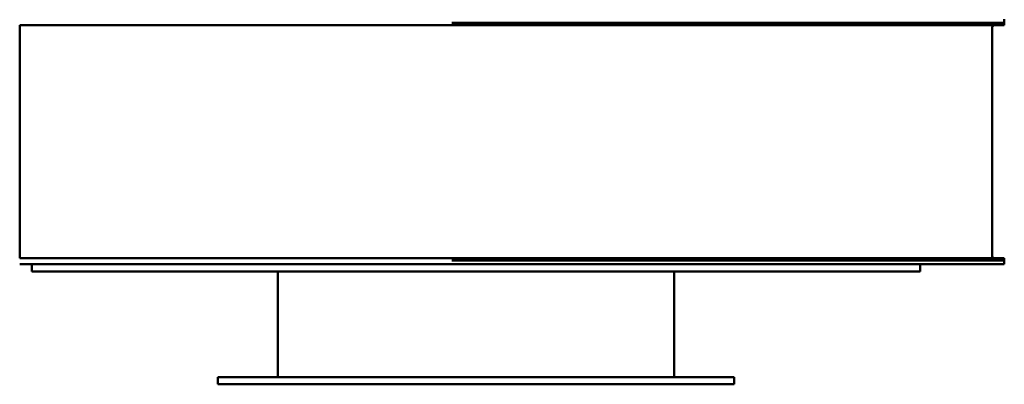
# Model space of a CAD drawing. Header units: millimetres. Extents: x 238 to 1022, y 218 to 673.
# Tile 2 of 4: x 612 to 1022, y 218 to 370. Entities that reach past the tile are written whole.
import ezdxf

# ---------------------------------------------------------------- set-up
doc = ezdxf.new("R2010")
doc.units = ezdxf.units.MM
doc.header["$LTSCALE"] = 3
doc.layers.add('Widoczne (ISO)', color=7, linetype='Continuous', lineweight=50)

msp = doc.modelspace()

# ---------------------------------------------------------------- linework, layer by layer
at = {"layer": 'Widoczne (ISO)'}
for p, q in [((1022.43, 370), (1022.43, 368.5)), ((612.43, 367.5), (612.43, 270.5)), ((792.43, 367.5), (612.43, 367.5)), ((792.43, 368.5), (1022.43, 368.5)), ((792.43, 367.5), (1022.43, 367.5)), ((1017.43, 366.7), (1017.43, 271.3)), ((1022.43, 368.5), (1022.43, 367.5)), ((792.43, 270.5), (612.43, 270.5)), ((612.43, 268), (792.43, 268)), ((617.43, 268), (617.43, 265)), ((792.43, 270.5), (1022.43, 270.5)), ((792.43, 269.5), (1022.43, 269.5)), ((1022.43, 268), (792.43, 268)), ((987.43, 268), (987.43, 265)), ((1022.43, 269.5), (1022.43, 270.5)), ((1022.43, 269.5), (1022.43, 268)), ((987.43, 265), (617.43, 265)), ((719.93, 265), (719.93, 221)), ((884.93, 265), (884.93, 221)), ((909.93, 221), (694.93, 221)), ((694.93, 221), (694.93, 218)), ((909.93, 218), (694.93, 218)), ((909.93, 221), (909.93, 218))]:
    msp.add_line(p, q, dxfattribs=at)
for centre, start, end in [((1018.23, 366.7), 90, 180), ((1018.23, 271.3), 180, 270)]:
    msp.add_arc(centre, 0.8, start, end, dxfattribs=at)

doc.saveas('drawing.dxf')
